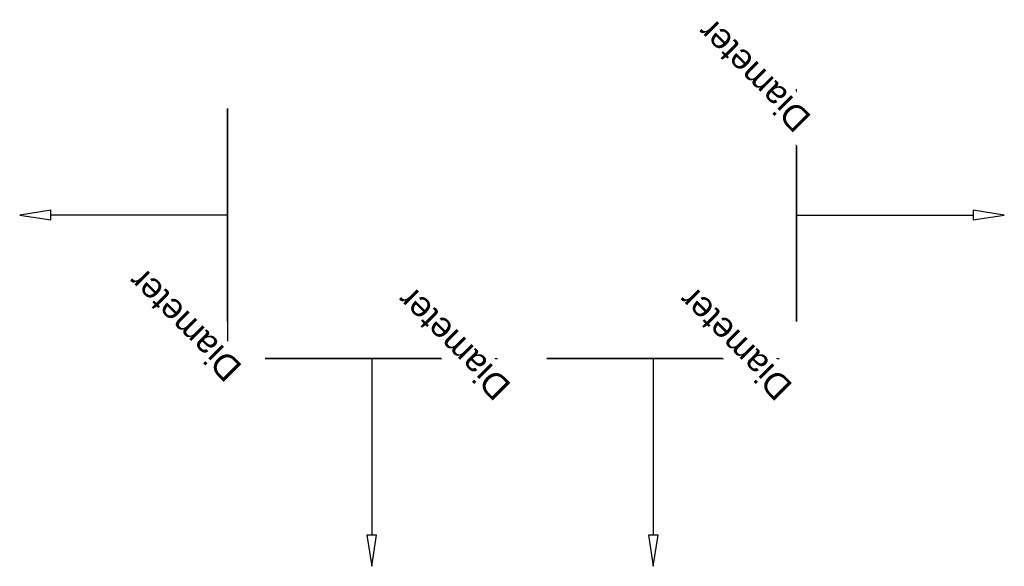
# Model space of a CAD drawing. Header units: millimetres. Extents: x -103 to 475, y -206 to 115.
import ezdxf

# ---------------------------------------------------------------- set-up
doc = ezdxf.new("R2010")
doc.units = ezdxf.units.MM
doc.styles.add('Arial', font='arial.ttf', dxfattribs={"height": 14.6304})

msp = doc.modelspace()

# ---------------------------------------------------------------- linework, layer by layer
at = {"color": 1, "lineweight": 30}
for p, q in [((352.66, 48.02, 75.44), (352.66, 73.9, 49.56)), ((352.66, 48.02, -49.56), (352.66, 73.9, -75.44)), ((352.66, 12.19, 62.5), (352.66, 73.15, 62.5)), ((352.66, 12.19, -62.5), (352.66, 73.15, -62.5)), ((352.66, 60.96, -62.5), (352.66, 60.96, 62.5)), ((18.55, -12.19, 62.5), (18.55, -73.15, 62.5)), ((18.55, -12.19, -62.5), (18.55, -73.15, -62.5)), ((18.55, -48.02, 75.44), (18.55, -73.9, 49.56)), ((18.55, -48.02, -49.56), (18.55, -73.9, -75.44)), ((18.55, -60.96, -62.5), (18.55, -60.96, 62.5)), ((115.44, -84.12, 62.5), (176.4, -84.12, 62.5)), ((115.44, -84.12, -62.5), (176.4, -84.12, -62.5)), ((151.27, -84.12, 75.44), (177.15, -84.12, 49.56)), ((151.27, -84.12, -49.56), (177.15, -84.12, -75.44)), ((164.21, -84.12, -62.5), (164.21, -84.12, 62.5)), ((280.73, -84.12, 62.5), (341.69, -84.12, 62.5)), ((280.73, -84.12, -62.5), (341.69, -84.12, -62.5)), ((316.56, -84.12, 75.44), (342.43, -84.12, 49.56)), ((316.56, -84.12, -49.56), (342.43, -84.12, -75.44)), ((329.5, -84.12, -62.5), (329.5, -84.12, 62.5))]:
    msp.add_line(p, q, dxfattribs=at)
at = {"color": 94, "lineweight": 30}
for p, q in [((18.55, 62.5), (18.55, -62.5)), ((18.55, 0, -62.5), (18.55, 0, 62.5))]:
    msp.add_line(p, q, dxfattribs=at)
at = {"color": 5, "lineweight": 30}
for p, q in [((18.55, 0), (-85.08, 0)), ((352.66, 0), (456.29, 0)), ((103.25, -84.12), (103.25, -187.76)), ((268.54, -84.12), (268.54, -187.76))]:
    msp.add_line(p, q, dxfattribs=at)
for points in [[(-103.37, 0, 0), (-85.08, -2.83, -2.83), (-85.08, 2.83, 2.83), (-103.37, 0, 0)], [(474.58, 0, 0), (456.29, 2.83, 2.83), (456.29, -2.83, -2.83), (474.58, 0, 0)], [(103.25, -206.04, 0), (106.08, -187.76, -2.83), (100.42, -187.76, 2.83), (103.25, -206.04, 0)], [(268.54, -206.04, 0), (271.37, -187.76, -2.83), (265.71, -187.76, 2.83), (268.54, -206.04, 0)]]:
    msp.add_polyline3d(points, dxfattribs=at)
at = {"color": 94, "lineweight": 30, "extrusion": (-1, 0, 0)}
msp.add_circle((0, 0, -18.55), 62.5, dxfattribs=at)
at = {"color": 94, "lineweight": 30, "extrusion": (0, -1, 0)}
for centre in [(103.25, 0, 84.12), (268.54, 0, 84.12)]:
    msp.add_circle(centre, 62.5, dxfattribs=at)

# ---------------------------------------------------------------- next in the draw order: texts
at = {"color": 5, "lineweight": 30, "char_height": 14.63, "width": 99.2058, "attachment_point": 2, "rotation": 135, "line_spacing_factor": 0.941778, "style": 'Arial', "bg_fill": 3, "box_fill_scale": 1.25, "bg_fill_color": 256, "bg_fill_true_color": 13158600, "bg_fill_transparency": 0}
for insert in [(-11.75, -69.71, 33.75), (146.1, -80.68, 33.75), (311.38, -80.68, 33.75)]:
    msp.add_mtext('Diameter', dxfattribs=dict(at, insert=insert))

# ---------------------------------------------------------------- next in the draw order: linework, layer by layer
at = {"color": 94, "lineweight": 30, "extrusion": (1, 0, 0)}
msp.add_circle((0, 0, 352.66), 62.5, dxfattribs=at)

# ---------------------------------------------------------------- next in the draw order: texts
at = {"color": 5, "lineweight": 30, "insert": (322.35, 76.6, 33.75), "char_height": 14.63, "width": 99.2058, "attachment_point": 2, "rotation": 135, "line_spacing_factor": 0.941778, "style": 'Arial', "bg_fill": 3, "box_fill_scale": 1.25, "bg_fill_color": 256, "bg_fill_true_color": 13158600, "bg_fill_transparency": 0}
msp.add_mtext('Diameter', dxfattribs=at)

doc.saveas('drawing.dxf')
